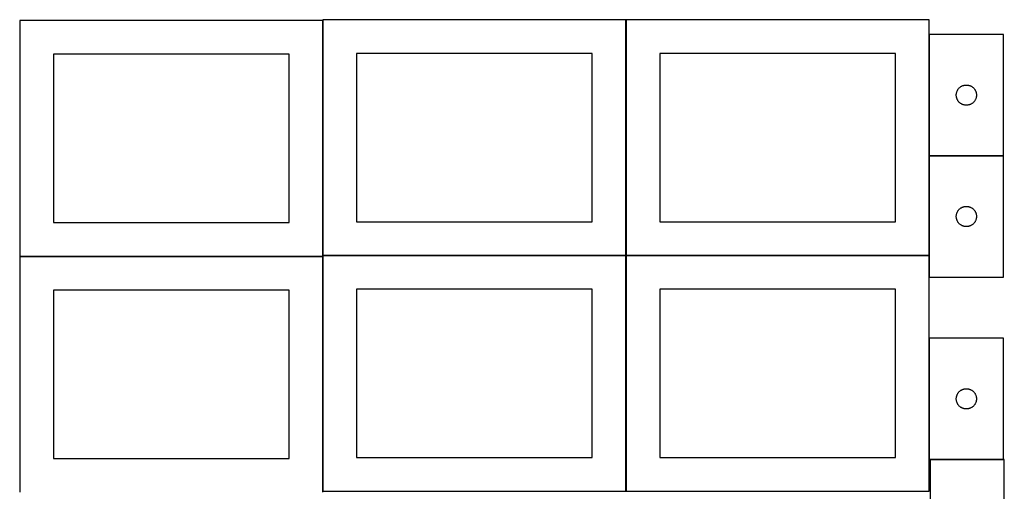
# Model space of a CAD drawing. Header units: millimetres. Extents: x 7 to 1493, y 8 to 2993.
# Tile 4 of 13: x 8 to 1470, y 1410 to 2110. Entities that reach past the tile are written whole.
import ezdxf

# ---------------------------------------------------------------- set-up
doc = ezdxf.new("R2010")
doc.units = ezdxf.units.MM
doc.layers.add('COMMON', color=5, linetype='CONTINUOUS', true_color=0x0000ff)
doc.layers.add('CUT', color=7, linetype='CONTINUOUS', true_color=0x000000)

msp = doc.modelspace()

# ---------------------------------------------------------------- linework, layer by layer
at = {"layer": 'COMMON'}
for p, q in [((457.949575, 2108.849549), (457.949575, 1760.174328)), ((908.149576, 2110.174328), (908.149576, 1760.174328)), ((1358.349577, 2088.197085), (1358.349577, 1908.197085)), ((1358.349577, 1907.997084), (1358.349577, 1760.174328)), ((1358.449578, 1908.097084), (1468.449578, 1908.097084)), ((7.849575, 1758.749548), (457.849575, 1758.749548)), ((457.949575, 1758.649548), (457.949575, 1409.974327)), ((458.049576, 1760.074327), (908.049576, 1760.074327)), ((908.149576, 1759.974327), (908.149576, 1409.974327)), ((908.249577, 1760.074327), (1358.249577, 1760.074327)), ((1358.349577, 1759.974327), (1358.349577, 1727.997084)), ((1358.349577, 1637.213786), (1358.349577, 1457.213786)), ((1359.774235, 1457.113785), (1468.449578, 1457.113785))]:
    msp.add_line(p, q, dxfattribs=at)
at = {"layer": 'CUT'}
for p, q in [((457.849575, 2108.849549), (7.849575, 2108.849549)), ((7.849575, 2108.849549), (7.849575, 1758.849549)), ((457.849575, 1758.849549), (457.849575, 2108.849549)), ((908.049576, 2110.174328), (458.049576, 2110.174328)), ((458.049576, 2110.174328), (458.049576, 1760.174328)), ((908.049576, 1760.174328), (908.049576, 2110.174328)), ((1358.249577, 2110.174328), (908.249577, 2110.174328)), ((908.249577, 2110.174328), (908.249577, 1760.174328)), ((1358.249577, 1760.174328), (1358.249577, 2110.174328)), ((1468.449578, 2088.197085), (1358.449578, 2088.197085)), ((1358.449578, 2088.197085), (1358.449578, 1908.197085)), ((1468.449578, 1908.197085), (1468.449578, 2088.197085)), ((407.849575, 2058.849549), (57.849575, 2058.849549)), ((57.849575, 2058.849549), (57.849575, 1808.849549)), ((407.849575, 1808.849549), (407.849575, 2058.849549)), ((858.049576, 2060.174328), (508.049576, 2060.174328)), ((508.049576, 2060.174328), (508.049576, 1810.174328)), ((858.049576, 1810.174328), (858.049576, 2060.174328)), ((1308.249577, 2060.174328), (958.249577, 2060.174328)), ((958.249577, 2060.174328), (958.249577, 1810.174328)), ((1308.249577, 1810.174328), (1308.249577, 2060.174328)), ((1399.04733, 2002.389369), (1399.282239, 2003.12522)), ((1399.282239, 2003.12522), (1399.554718, 2003.848003)), ((1399.554718, 2003.848003), (1399.864044, 2004.5558)), ((1399.864044, 2004.5558), (1400.209396, 2005.246736)), ((1400.209396, 2005.246736), (1400.589858, 2005.918977)), ((1400.589858, 2005.918977), (1401.004423, 2006.57074)), ((1401.004423, 2006.57074), (1401.451989, 2007.200299)), ((1401.451989, 2007.200299), (1401.931371, 2007.805982)), ((1401.931371, 2007.805982), (1402.441297, 2008.386185)), ((1402.441297, 2008.386185), (1402.980416, 2008.939367)), ((1402.980416, 2008.939367), (1403.547296, 2009.464063)), ((1403.547296, 2009.464063), (1404.140436, 2009.958882)), ((1404.140436, 2009.958882), (1404.758261, 2010.42251)), ((1404.758261, 2010.42251), (1405.399135, 2010.853718)), ((1405.399135, 2010.853718), (1406.061357, 2011.251363)), ((1406.061357, 2011.251363), (1406.743171, 2011.614391)), ((1406.743171, 2011.614391), (1407.442769, 2011.941838)), ((1407.442769, 2011.941838), (1408.158297, 2012.232837)), ((1408.158297, 2012.232837), (1408.887855, 2012.486615)), ((1408.887855, 2012.486615), (1409.629511, 2012.7025)), ((1409.629511, 2012.7025), (1410.381297, 2012.87992)), ((1410.381297, 2012.87992), (1411.141219, 2013.018403)), ((1411.141219, 2013.018403), (1411.907263, 2013.117583)), ((1411.907263, 2013.117583), (1412.677397, 2013.177196)), ((1412.677397, 2013.177196), (1413.449578, 2013.197085)), ((1413.449578, 2013.197085), (1414.221759, 2013.177196)), ((1414.221759, 2013.177196), (1414.991893, 2013.117583)), ((1414.991893, 2013.117583), (1415.757937, 2013.018403)), ((1415.757937, 2013.018403), (1416.517859, 2012.87992)), ((1416.517859, 2012.87992), (1417.269645, 2012.7025)), ((1417.269645, 2012.7025), (1418.0113, 2012.486615)), ((1418.0113, 2012.486615), (1418.740859, 2012.232837)), ((1418.740859, 2012.232837), (1419.456386, 2011.941838)), ((1419.456386, 2011.941838), (1420.155985, 2011.614391)), ((1420.155985, 2011.614391), (1420.837799, 2011.251363)), ((1420.837799, 2011.251363), (1421.500021, 2010.853718)), ((1421.500021, 2010.853718), (1422.140894, 2010.42251)), ((1422.140894, 2010.42251), (1422.75872, 2009.958882)), ((1422.75872, 2009.958882), (1423.35186, 2009.464063)), ((1423.35186, 2009.464063), (1423.91874, 2008.939367)), ((1423.91874, 2008.939367), (1424.457858, 2008.386185)), ((1424.457858, 2008.386185), (1424.967785, 2007.805982)), ((1424.967785, 2007.805982), (1425.447167, 2007.200299)), ((1425.447167, 2007.200299), (1425.894733, 2006.57074)), ((1425.894733, 2006.57074), (1426.309297, 2005.918977)), ((1426.309297, 2005.918977), (1426.68976, 2005.246736)), ((1426.68976, 2005.246736), (1427.035112, 2004.5558)), ((1427.035112, 2004.5558), (1427.344437, 2003.848003)), ((1427.344437, 2003.848003), (1427.616916, 2003.12522)), ((1427.616916, 2003.12522), (1427.851826, 2002.389369)), ((1398.454551, 1998.583303), (1398.494315, 1999.354716)), ((1398.454551, 1997.810866), (1398.454551, 1998.583303)), ((1398.494315, 1997.039453), (1398.454551, 1997.810866)), ((1398.494315, 1999.354716), (1398.573738, 2000.12306)), ((1398.573738, 1996.271109), (1398.494315, 1997.039453)), ((1398.573738, 2000.12306), (1398.692609, 2000.886296)), ((1398.692609, 1995.507873), (1398.573738, 1996.271109)), ((1398.692609, 2000.886296), (1398.850612, 2001.642401)), ((1398.850612, 1994.751768), (1398.692609, 1995.507873)), ((1398.850612, 2001.642401), (1399.04733, 2002.389369)), ((1399.04733, 1994.0048), (1398.850612, 1994.751768)), ((1399.282239, 1993.268949), (1399.04733, 1994.0048)), ((1399.554718, 1992.546166), (1399.282239, 1993.268949)), ((1399.864044, 1991.838369), (1399.554718, 1992.546166)), ((1400.209396, 1991.147433), (1399.864044, 1991.838369)), ((1400.589858, 1990.475192), (1400.209396, 1991.147433)), ((1401.004423, 1989.823429), (1400.589858, 1990.475192)), ((1401.451989, 1989.19387), (1401.004423, 1989.823429)), ((1401.931371, 1988.588187), (1401.451989, 1989.19387)), ((1402.441297, 1988.007984), (1401.931371, 1988.588187)), ((1424.967785, 1988.588187), (1424.457858, 1988.007984)), ((1425.447167, 1989.19387), (1424.967785, 1988.588187)), ((1425.894733, 1989.823429), (1425.447167, 1989.19387)), ((1426.309297, 1990.475192), (1425.894733, 1989.823429)), ((1426.68976, 1991.147433), (1426.309297, 1990.475192)), ((1427.035112, 1991.838369), (1426.68976, 1991.147433)), ((1427.344437, 1992.546166), (1427.035112, 1991.838369)), ((1427.616916, 1993.268949), (1427.344437, 1992.546166)), ((1427.851826, 1994.0048), (1427.616916, 1993.268949)), ((1427.851826, 2002.389369), (1428.048544, 2001.642401)), ((1428.048544, 1994.751768), (1427.851826, 1994.0048)), ((1428.048544, 2001.642401), (1428.206547, 2000.886296)), ((1428.206547, 1995.507873), (1428.048544, 1994.751768)), ((1428.206547, 2000.886296), (1428.325418, 2000.12306)), ((1428.325418, 1996.271109), (1428.206547, 1995.507873)), ((1428.325418, 2000.12306), (1428.404841, 1999.354716)), ((1428.404841, 1997.039453), (1428.325418, 1996.271109)), ((1428.404841, 1999.354716), (1428.444605, 1998.583303)), ((1428.444605, 1997.810866), (1428.404841, 1997.039453)), ((1428.444605, 1998.583303), (1428.444605, 1997.810866)), ((1402.980416, 1987.454802), (1402.441297, 1988.007984)), ((1403.547296, 1986.930106), (1402.980416, 1987.454802)), ((1404.140436, 1986.435287), (1403.547296, 1986.930106)), ((1404.758261, 1985.971659), (1404.140436, 1986.435287)), ((1405.399135, 1985.540451), (1404.758261, 1985.971659)), ((1406.061357, 1985.142806), (1405.399135, 1985.540451)), ((1406.743171, 1984.779778), (1406.061357, 1985.142806)), ((1407.442769, 1984.452331), (1406.743171, 1984.779778)), ((1408.158297, 1984.161332), (1407.442769, 1984.452331)), ((1408.887855, 1983.907554), (1408.158297, 1984.161332)), ((1409.629511, 1983.691669), (1408.887855, 1983.907554)), ((1410.381297, 1983.514249), (1409.629511, 1983.691669)), ((1411.141219, 1983.375766), (1410.381297, 1983.514249)), ((1411.907263, 1983.276586), (1411.141219, 1983.375766)), ((1412.677397, 1983.216973), (1411.907263, 1983.276586)), ((1413.449578, 1983.197085), (1412.677397, 1983.216973)), ((1414.221759, 1983.216973), (1413.449578, 1983.197085)), ((1414.991893, 1983.276586), (1414.221759, 1983.216973)), ((1415.757937, 1983.375766), (1414.991893, 1983.276586)), ((1416.517859, 1983.514249), (1415.757937, 1983.375766)), ((1417.269645, 1983.691669), (1416.517859, 1983.514249)), ((1418.0113, 1983.907554), (1417.269645, 1983.691669)), ((1418.740859, 1984.161332), (1418.0113, 1983.907554)), ((1419.456386, 1984.452331), (1418.740859, 1984.161332)), ((1420.155985, 1984.779778), (1419.456386, 1984.452331)), ((1420.837799, 1985.142806), (1420.155985, 1984.779778)), ((1421.500021, 1985.540451), (1420.837799, 1985.142806)), ((1422.140894, 1985.971659), (1421.500021, 1985.540451)), ((1422.75872, 1986.435287), (1422.140894, 1985.971659)), ((1423.35186, 1986.930106), (1422.75872, 1986.435287)), ((1423.91874, 1987.454802), (1423.35186, 1986.930106)), ((1424.457858, 1988.007984), (1423.91874, 1987.454802)), ((1358.449578, 1908.197085), (1468.449578, 1908.197085)), ((1358.449578, 1907.997084), (1358.449578, 1727.997084)), ((1468.449578, 1907.997084), (1358.449578, 1907.997084)), ((1468.449578, 1727.997084), (1468.449578, 1907.997084)), ((1401.451989, 1827.000298), (1401.931371, 1827.605981)), ((1401.931371, 1827.605981), (1402.441297, 1828.186184)), ((1402.441297, 1828.186184), (1402.980416, 1828.739366)), ((1402.980416, 1828.739366), (1403.547296, 1829.264062)), ((1403.547296, 1829.264062), (1404.140436, 1829.758881)), ((1404.140436, 1829.758881), (1404.758261, 1830.222509)), ((1404.758261, 1830.222509), (1405.399135, 1830.653717)), ((1405.399135, 1830.653717), (1406.061357, 1831.051362)), ((1406.061357, 1831.051362), (1406.743171, 1831.41439)), ((1406.743171, 1831.41439), (1407.442769, 1831.741837)), ((1407.442769, 1831.741837), (1408.158297, 1832.032836)), ((1408.158297, 1832.032836), (1408.887855, 1832.286614)), ((1408.887855, 1832.286614), (1409.629511, 1832.502499)), ((1409.629511, 1832.502499), (1410.381297, 1832.679919)), ((1410.381297, 1832.679919), (1411.141219, 1832.818402)), ((1411.141219, 1832.818402), (1411.907263, 1832.917582)), ((1411.907263, 1832.917582), (1412.677397, 1832.977195)), ((1412.677397, 1832.977195), (1413.449578, 1832.997084)), ((1413.449578, 1832.997084), (1414.221759, 1832.977195)), ((1414.221759, 1832.977195), (1414.991893, 1832.917582)), ((1414.991893, 1832.917582), (1415.757937, 1832.818402)), ((1415.757937, 1832.818402), (1416.517859, 1832.679919)), ((1416.517859, 1832.679919), (1417.269645, 1832.502499)), ((1417.269645, 1832.502499), (1418.0113, 1832.286614)), ((1418.0113, 1832.286614), (1418.740859, 1832.032836)), ((1418.740859, 1832.032836), (1419.456386, 1831.741837)), ((1419.456386, 1831.741837), (1420.155985, 1831.41439)), ((1420.155985, 1831.41439), (1420.837799, 1831.051362)), ((1420.837799, 1831.051362), (1421.500021, 1830.653717)), ((1421.500021, 1830.653717), (1422.140894, 1830.222509)), ((1422.140894, 1830.222509), (1422.75872, 1829.758881)), ((1422.75872, 1829.758881), (1423.35186, 1829.264062)), ((1423.35186, 1829.264062), (1423.91874, 1828.739366)), ((1423.91874, 1828.739366), (1424.457858, 1828.186184)), ((1424.457858, 1828.186184), (1424.967785, 1827.605981)), ((1424.967785, 1827.605981), (1425.447167, 1827.000298)), ((1398.454551, 1818.383302), (1398.494315, 1819.154715)), ((1398.454551, 1817.610865), (1398.454551, 1818.383302)), ((1398.494315, 1816.839452), (1398.454551, 1817.610865)), ((1398.494315, 1819.154715), (1398.573738, 1819.923059)), ((1398.573738, 1816.071108), (1398.494315, 1816.839452)), ((1398.573738, 1819.923059), (1398.692609, 1820.686295)), ((1398.692609, 1815.307872), (1398.573738, 1816.071108)), ((1398.692609, 1820.686295), (1398.850612, 1821.4424)), ((1398.850612, 1814.551767), (1398.692609, 1815.307872)), ((1398.850612, 1821.4424), (1399.04733, 1822.189368)), ((1399.04733, 1813.804799), (1398.850612, 1814.551767)), ((1399.04733, 1822.189368), (1399.282239, 1822.925219)), ((1399.282239, 1813.068948), (1399.04733, 1813.804799)), ((1399.282239, 1822.925219), (1399.554718, 1823.648002)), ((1399.554718, 1812.346165), (1399.282239, 1813.068948)), ((1399.554718, 1823.648002), (1399.864044, 1824.355799)), ((1399.864044, 1824.355799), (1400.209396, 1825.046735)), ((1400.209396, 1825.046735), (1400.589858, 1825.718976)), ((1400.589858, 1825.718976), (1401.004423, 1826.370739)), ((1401.004423, 1826.370739), (1401.451989, 1827.000298)), ((1425.447167, 1827.000298), (1425.894733, 1826.370739)), ((1425.894733, 1826.370739), (1426.309297, 1825.718976)), ((1426.309297, 1825.718976), (1426.68976, 1825.046735)), ((1426.68976, 1825.046735), (1427.035112, 1824.355799)), ((1427.035112, 1824.355799), (1427.344437, 1823.648002)), ((1427.344437, 1823.648002), (1427.616916, 1822.925219)), ((1427.616916, 1813.068948), (1427.344437, 1812.346165)), ((1427.616916, 1822.925219), (1427.851826, 1822.189368)), ((1427.851826, 1813.804799), (1427.616916, 1813.068948)), ((1427.851826, 1822.189368), (1428.048544, 1821.4424)), ((1428.048544, 1814.551767), (1427.851826, 1813.804799)), ((1428.048544, 1821.4424), (1428.206547, 1820.686295)), ((1428.206547, 1815.307872), (1428.048544, 1814.551767)), ((1428.206547, 1820.686295), (1428.325418, 1819.923059)), ((1428.325418, 1816.071108), (1428.206547, 1815.307872)), ((1428.325418, 1819.923059), (1428.404841, 1819.154715)), ((1428.404841, 1816.839452), (1428.325418, 1816.071108)), ((1428.404841, 1819.154715), (1428.444605, 1818.383302)), ((1428.444605, 1817.610865), (1428.404841, 1816.839452)), ((1428.444605, 1818.383302), (1428.444605, 1817.610865)), ((57.849575, 1808.849549), (407.849575, 1808.849549)), ((508.049576, 1810.174328), (858.049576, 1810.174328)), ((958.249577, 1810.174328), (1308.249577, 1810.174328)), ((1399.864044, 1811.638368), (1399.554718, 1812.346165)), ((1400.209396, 1810.947432), (1399.864044, 1811.638368)), ((1400.589858, 1810.275191), (1400.209396, 1810.947432)), ((1401.004423, 1809.623428), (1400.589858, 1810.275191)), ((1401.451989, 1808.993869), (1401.004423, 1809.623428)), ((1401.931371, 1808.388186), (1401.451989, 1808.993869)), ((1402.441297, 1807.807983), (1401.931371, 1808.388186)), ((1402.980416, 1807.254801), (1402.441297, 1807.807983)), ((1403.547296, 1806.730105), (1402.980416, 1807.254801)), ((1404.140436, 1806.235286), (1403.547296, 1806.730105)), ((1404.758261, 1805.771658), (1404.140436, 1806.235286)), ((1405.399135, 1805.34045), (1404.758261, 1805.771658)), ((1406.061357, 1804.942805), (1405.399135, 1805.34045)), ((1406.743171, 1804.579777), (1406.061357, 1804.942805)), ((1407.442769, 1804.25233), (1406.743171, 1804.579777)), ((1408.158297, 1803.961331), (1407.442769, 1804.25233)), ((1408.887855, 1803.707553), (1408.158297, 1803.961331)), ((1409.629511, 1803.491668), (1408.887855, 1803.707553)), ((1410.381297, 1803.314248), (1409.629511, 1803.491668)), ((1411.141219, 1803.175765), (1410.381297, 1803.314248)), ((1411.907263, 1803.076585), (1411.141219, 1803.175765)), ((1412.677397, 1803.016972), (1411.907263, 1803.076585)), ((1413.449578, 1802.997084), (1412.677397, 1803.016972)), ((1414.221759, 1803.016972), (1413.449578, 1802.997084)), ((1414.991893, 1803.076585), (1414.221759, 1803.016972)), ((1415.757937, 1803.175765), (1414.991893, 1803.076585)), ((1416.517859, 1803.314248), (1415.757937, 1803.175765)), ((1417.269645, 1803.491668), (1416.517859, 1803.314248)), ((1418.0113, 1803.707553), (1417.269645, 1803.491668)), ((1418.740859, 1803.961331), (1418.0113, 1803.707553)), ((1419.456386, 1804.25233), (1418.740859, 1803.961331)), ((1420.155985, 1804.579777), (1419.456386, 1804.25233)), ((1420.837799, 1804.942805), (1420.155985, 1804.579777)), ((1421.500021, 1805.34045), (1420.837799, 1804.942805)), ((1422.140894, 1805.771658), (1421.500021, 1805.34045)), ((1422.75872, 1806.235286), (1422.140894, 1805.771658)), ((1423.35186, 1806.730105), (1422.75872, 1806.235286)), ((1423.91874, 1807.254801), (1423.35186, 1806.730105)), ((1424.457858, 1807.807983), (1423.91874, 1807.254801)), ((1424.967785, 1808.388186), (1424.457858, 1807.807983)), ((1425.447167, 1808.993869), (1424.967785, 1808.388186)), ((1425.894733, 1809.623428), (1425.447167, 1808.993869)), ((1426.309297, 1810.275191), (1425.894733, 1809.623428)), ((1426.68976, 1810.947432), (1426.309297, 1810.275191)), ((1427.035112, 1811.638368), (1426.68976, 1810.947432)), ((1427.344437, 1812.346165), (1427.035112, 1811.638368)), ((7.849575, 1758.849549), (457.849575, 1758.849549)), ((457.849575, 1758.649548), (7.849575, 1758.649548)), ((7.849575, 1758.649548), (7.849575, 1408.649548)), ((457.849575, 1408.649548), (457.849575, 1758.649548)), ((458.049576, 1760.174328), (908.049576, 1760.174328)), ((908.049576, 1759.974327), (458.049576, 1759.974327)), ((458.049576, 1759.974327), (458.049576, 1409.974327)), ((908.049576, 1409.974327), (908.049576, 1759.974327)), ((908.249577, 1760.174328), (1358.249577, 1760.174328)), ((1358.249577, 1759.974327), (908.249577, 1759.974327)), ((908.249577, 1759.974327), (908.249577, 1409.974327)), ((1358.249577, 1409.974327), (1358.249577, 1759.974327)), ((1358.449578, 1727.997084), (1468.449578, 1727.997084)), ((407.849575, 1708.649548), (57.849575, 1708.649548)), ((57.849575, 1708.649548), (57.849575, 1458.649548)), ((407.849575, 1458.649548), (407.849575, 1708.649548)), ((858.049576, 1709.974327), (508.049576, 1709.974327)), ((508.049576, 1709.974327), (508.049576, 1459.974327)), ((858.049576, 1459.974327), (858.049576, 1709.974327)), ((1308.249577, 1709.974327), (958.249577, 1709.974327)), ((958.249577, 1709.974327), (958.249577, 1459.974327)), ((1308.249577, 1459.974327), (1308.249577, 1709.974327)), ((1468.449578, 1637.213786), (1358.449578, 1637.213786)), ((1358.449578, 1637.213786), (1358.449578, 1457.213786)), ((1468.449578, 1457.213786), (1468.449578, 1637.213786)), ((1398.573738, 1549.139761), (1398.692609, 1549.902997)), ((1398.692609, 1549.902997), (1398.850612, 1550.659102)), ((1398.850612, 1550.659102), (1399.04733, 1551.40607)), ((1399.04733, 1551.40607), (1399.282239, 1552.141921)), ((1399.282239, 1552.141921), (1399.554718, 1552.864704)), ((1399.554718, 1552.864704), (1399.864044, 1553.572502)), ((1399.864044, 1553.572502), (1400.209396, 1554.263437)), ((1400.209396, 1554.263437), (1400.589858, 1554.935678)), ((1400.589858, 1554.935678), (1401.004423, 1555.587442)), ((1401.004423, 1555.587442), (1401.451989, 1556.217)), ((1401.451989, 1556.217), (1401.931371, 1556.822683)), ((1401.931371, 1556.822683), (1402.441297, 1557.402886)), ((1402.441297, 1557.402886), (1402.980416, 1557.956069)), ((1402.980416, 1557.956069), (1403.547296, 1558.480765)), ((1403.547296, 1558.480765), (1404.140436, 1558.975583)), ((1404.140436, 1558.975583), (1404.758261, 1559.439211)), ((1404.758261, 1559.439211), (1405.399135, 1559.870419)), ((1405.399135, 1559.870419), (1406.061357, 1560.268064)), ((1406.061357, 1560.268064), (1406.743171, 1560.631092)), ((1406.743171, 1560.631092), (1407.442769, 1560.958539)), ((1407.442769, 1560.958539), (1408.158297, 1561.249538)), ((1408.158297, 1561.249538), (1408.887855, 1561.503316)), ((1408.887855, 1561.503316), (1409.629511, 1561.719202)), ((1409.629511, 1561.719202), (1410.381297, 1561.896621)), ((1410.381297, 1561.896621), (1411.141219, 1562.035104)), ((1411.141219, 1562.035104), (1411.907263, 1562.134284)), ((1411.907263, 1562.134284), (1412.677397, 1562.193897)), ((1412.677397, 1562.193897), (1413.449578, 1562.213786)), ((1413.449578, 1562.213786), (1414.221759, 1562.193897)), ((1414.221759, 1562.193897), (1414.991893, 1562.134284)), ((1414.991893, 1562.134284), (1415.757937, 1562.035104)), ((1415.757937, 1562.035104), (1416.517859, 1561.896621)), ((1416.517859, 1561.896621), (1417.269645, 1561.719202)), ((1417.269645, 1561.719202), (1418.0113, 1561.503316)), ((1418.0113, 1561.503316), (1418.740859, 1561.249538)), ((1418.740859, 1561.249538), (1419.456386, 1560.958539)), ((1419.456386, 1560.958539), (1420.155985, 1560.631092)), ((1420.155985, 1560.631092), (1420.837799, 1560.268064)), ((1420.837799, 1560.268064), (1421.500021, 1559.870419)), ((1421.500021, 1559.870419), (1422.140894, 1559.439211)), ((1422.140894, 1559.439211), (1422.75872, 1558.975583)), ((1422.75872, 1558.975583), (1423.35186, 1558.480765)), ((1423.35186, 1558.480765), (1423.91874, 1557.956069)), ((1423.91874, 1557.956069), (1424.457858, 1557.402886)), ((1424.457858, 1557.402886), (1424.967785, 1556.822683)), ((1424.967785, 1556.822683), (1425.447167, 1556.217)), ((1425.447167, 1556.217), (1425.894733, 1555.587442)), ((1425.894733, 1555.587442), (1426.309297, 1554.935678)), ((1426.309297, 1554.935678), (1426.68976, 1554.263437)), ((1426.68976, 1554.263437), (1427.035112, 1553.572502)), ((1427.035112, 1553.572502), (1427.344437, 1552.864704)), ((1427.344437, 1552.864704), (1427.616916, 1552.141921)), ((1427.616916, 1552.141921), (1427.851826, 1551.40607)), ((1427.851826, 1551.40607), (1428.048544, 1550.659102)), ((1428.048544, 1550.659102), (1428.206547, 1549.902997)), ((1428.206547, 1549.902997), (1428.325418, 1549.139761)), ((1398.454551, 1547.600004), (1398.494315, 1548.371418)), ((1398.454551, 1546.827567), (1398.454551, 1547.600004)), ((1398.494315, 1546.056154), (1398.454551, 1546.827567)), ((1398.494315, 1548.371418), (1398.573738, 1549.139761)), ((1398.573738, 1545.28781), (1398.494315, 1546.056154)), ((1398.692609, 1544.524574), (1398.573738, 1545.28781)), ((1398.850612, 1543.76847), (1398.692609, 1544.524574)), ((1399.04733, 1543.021501), (1398.850612, 1543.76847)), ((1399.282239, 1542.28565), (1399.04733, 1543.021501)), ((1399.554718, 1541.562867), (1399.282239, 1542.28565)), ((1399.864044, 1540.85507), (1399.554718, 1541.562867)), ((1400.209396, 1540.164135), (1399.864044, 1540.85507)), ((1400.589858, 1539.491894), (1400.209396, 1540.164135)), ((1401.004423, 1538.84013), (1400.589858, 1539.491894)), ((1401.451989, 1538.210572), (1401.004423, 1538.84013)), ((1401.931371, 1537.604888), (1401.451989, 1538.210572)), ((1402.441297, 1537.024686), (1401.931371, 1537.604888)), ((1402.980416, 1536.471503), (1402.441297, 1537.024686)), ((1403.547296, 1535.946807), (1402.980416, 1536.471503)), ((1404.140436, 1535.451989), (1403.547296, 1535.946807)), ((1404.758261, 1534.988361), (1404.140436, 1535.451989)), ((1422.75872, 1535.451989), (1422.140894, 1534.988361)), ((1423.35186, 1535.946807), (1422.75872, 1535.451989)), ((1423.91874, 1536.471503), (1423.35186, 1535.946807)), ((1424.457858, 1537.024686), (1423.91874, 1536.471503)), ((1424.967785, 1537.604888), (1424.457858, 1537.024686)), ((1425.447167, 1538.210572), (1424.967785, 1537.604888)), ((1425.894733, 1538.84013), (1425.447167, 1538.210572)), ((1426.309297, 1539.491894), (1425.894733, 1538.84013)), ((1426.68976, 1540.164135), (1426.309297, 1539.491894)), ((1427.035112, 1540.85507), (1426.68976, 1540.164135)), ((1427.344437, 1541.562867), (1427.035112, 1540.85507)), ((1427.616916, 1542.28565), (1427.344437, 1541.562867)), ((1427.851826, 1543.021501), (1427.616916, 1542.28565)), ((1428.048544, 1543.76847), (1427.851826, 1543.021501)), ((1428.206547, 1544.524574), (1428.048544, 1543.76847)), ((1428.325418, 1545.28781), (1428.206547, 1544.524574)), ((1428.325418, 1549.139761), (1428.404841, 1548.371418)), ((1428.404841, 1546.056154), (1428.325418, 1545.28781)), ((1428.404841, 1548.371418), (1428.444605, 1547.600004)), ((1428.444605, 1546.827567), (1428.404841, 1546.056154)), ((1428.444605, 1547.600004), (1428.444605, 1546.827567)), ((1405.399135, 1534.557152), (1404.758261, 1534.988361)), ((1406.061357, 1534.159507), (1405.399135, 1534.557152)), ((1406.743171, 1533.796479), (1406.061357, 1534.159507)), ((1407.442769, 1533.469032), (1406.743171, 1533.796479)), ((1408.158297, 1533.178033), (1407.442769, 1533.469032)), ((1408.887855, 1532.924255), (1408.158297, 1533.178033)), ((1409.629511, 1532.70837), (1408.887855, 1532.924255)), ((1410.381297, 1532.53095), (1409.629511, 1532.70837)), ((1411.141219, 1532.392467), (1410.381297, 1532.53095)), ((1411.907263, 1532.293288), (1411.141219, 1532.392467)), ((1412.677397, 1532.233674), (1411.907263, 1532.293288)), ((1413.449578, 1532.213786), (1412.677397, 1532.233674)), ((1414.221759, 1532.233674), (1413.449578, 1532.213786)), ((1414.991893, 1532.293288), (1414.221759, 1532.233674)), ((1415.757937, 1532.392467), (1414.991893, 1532.293288)), ((1416.517859, 1532.53095), (1415.757937, 1532.392467)), ((1417.269645, 1532.70837), (1416.517859, 1532.53095)), ((1418.0113, 1532.924255), (1417.269645, 1532.70837)), ((1418.740859, 1533.178033), (1418.0113, 1532.924255)), ((1419.456386, 1533.469032), (1418.740859, 1533.178033)), ((1420.155985, 1533.796479), (1419.456386, 1533.469032)), ((1420.837799, 1534.159507), (1420.155985, 1533.796479)), ((1421.500021, 1534.557152), (1420.837799, 1534.159507)), ((1422.140894, 1534.988361), (1421.500021, 1534.557152)), ((57.849575, 1458.649548), (407.849575, 1458.649548)), ((508.049576, 1459.974327), (858.049576, 1459.974327)), ((958.249577, 1459.974327), (1308.249577, 1459.974327)), ((1358.449578, 1457.213786), (1468.449578, 1457.213786)), ((1469.774235, 1457.013785), (1359.774235, 1457.013785)), ((1359.774235, 1457.013785), (1359.774235, 1277.013785)), ((1469.774235, 1277.013785), (1469.774235, 1457.013785)), ((458.049576, 1409.974327), (908.049576, 1409.974327)), ((908.249577, 1409.974327), (1358.249577, 1409.974327))]:
    msp.add_line(p, q, dxfattribs=at)

doc.saveas('drawing.dxf')
